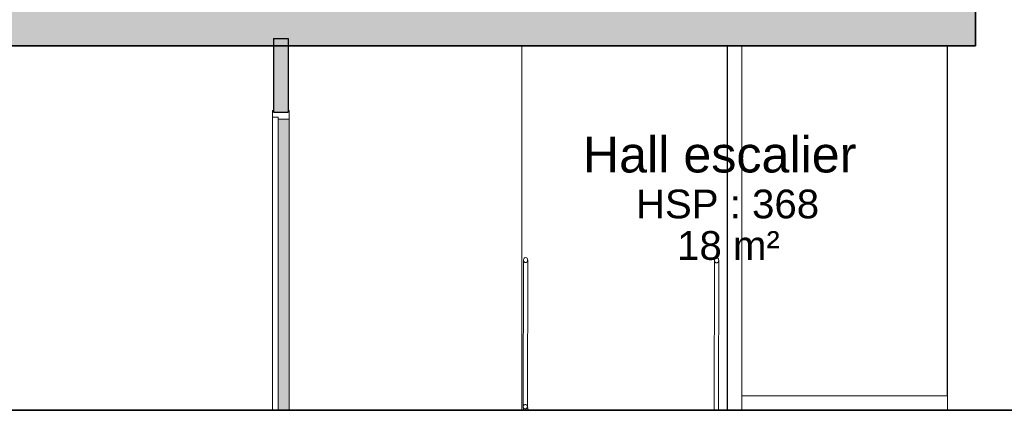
# Model space of a CAD drawing. Header units: millimetres. Extents: x -48837 to 98707, y -908 to 19261.
# Tile 114 of 143: x -15807 to -8962, y 7367 to 10085. Entities that reach past the tile are written whole.
import ezdxf

# ---------------------------------------------------------------- set-up
doc = ezdxf.new("R2010")
doc.units = ezdxf.units.MM
for name, color, linetype, lineweight in [('A-AREA-IDEN', 2, 'Continuous', 9), ('A-DOOR', 31, 'Continuous', 9), ('A-DOOR-FRAM', 31, 'Continuous', 9), ('A-FLOR', 192, 'Continuous', 9), ('A-FLOR-HRAL', 11, 'Continuous', 9), ('A-FLOR-PATT', 8, 'Continuous', 35), ('A-WALL', 113, 'Continuous', 9), ('I-WALL', 2, 'Continuous', 9)]:
    doc.layers.add(name, color=color, linetype=linetype, lineweight=lineweight)
doc.styles.add('Arial_1', font='arial.ttf', dxfattribs={"height": 200})
doc.styles.add('Arial_B', font='txt', dxfattribs={"height": 250})

# ---------------------------------------------------------------- blocks, each defined once
blk = doc.blocks.new('Double _R_ - 1_43m x 2_04m-1231142-Coupe 1')
at = {"layer": 'A-DOOR', "lineweight": 18}
blk.add_hatch(color=121, dxfattribs=at).paths.add_polyline_path([(-14049.9, 7367.3), (-14049.6, 7367.3), (-14049.9, 7705.8)])
at = {"layer": 'A-DOOR-FRAM', "lineweight": 18}
blk.add_hatch(color=121, dxfattribs=at).paths.add_polyline_path([(-13933.9, 7367.3), (-13933.9, 9392.3), (-14009.6, 9392.3), (-14009.6, 7367.3)])
at = {"layer": 'A-DOOR'}
for p, q in [((-14049.9, 9407.3), (-14049.9, 7367.3)), ((-14049.6, 9407.3), (-14049.9, 9407.3))]:
    blk.add_line(p, q, dxfattribs=at)
at = {"layer": 'A-DOOR', "lineweight": 18}
for p, q in [((-14049.6, 7367.3), (-14049.6, 9407.3)), ((-14049.6, 9407.3), (-14009.6, 9407.3)), ((-14009.6, 9407.3), (-14009.6, 7367.3)), ((-14049.6, 7367.3), (-14009.6, 7367.3))]:
    blk.add_line(p, q, dxfattribs=at)
at = {"layer": 'A-DOOR-FRAM'}
for p, q in [((-14050, 9452.3), (-14050, 9407.3)), ((-14049.6, 9452.3), (-14050, 9452.3)), ((-14049.9, 9407.3), (-14049.9, 7367.3)), ((-14049.9, 9407.3), (-14049.6, 9407.3)), ((-13933.9, 9392.3), (-13933.9, 7367.3))]:
    blk.add_line(p, q, dxfattribs=at)
at = {"layer": 'A-DOOR-FRAM', "lineweight": 18}
for p, q in [((-14049.6, 9407.3), (-14049.6, 9452.3)), ((-14041.6, 9452.3), (-14049.6, 9452.3)), ((-14041.6, 9452.3), (-14041.6, 9442.3)), ((-13941.6, 9442.3), (-13941.6, 9452.3)), ((-13933.6, 9452.3), (-13941.6, 9452.3)), ((-13933.6, 9452.3), (-13933.6, 9392.3)), ((-14049.6, 9407.3), (-14009.6, 9407.3)), ((-13941.6, 9442.3), (-14041.6, 9442.3)), ((-14009.6, 9392.3), (-14009.6, 9407.3)), ((-14009.6, 9392.3), (-13933.6, 9392.3))]:
    blk.add_line(p, q, dxfattribs=at)
blk = doc.blocks.new('Garde-corps - Garde-corps-1236251-Coupe 1')
at = {"layer": 'A-FLOR-HRAL'}
for p, q in [((-12305.1, 8412.8), (-12307.1, 7392.3)), ((-12277.1, 7392.2), (-12275.1, 8412.7)), ((-12277.1, 7393.5), (-12272.8, 7367.3)), ((-12307.1, 7392.2), (-12303.3, 7367.3)), ((-12292.1, 7377.2), (-12292.1, 7377.2)), ((-9399.3, 6116), (-9397.4, 5167.4))]:
    blk.add_line(p, q, dxfattribs=at)
at = {"layer": 'A-FLOR-HRAL', "flags": 128}
for points in [[(-12275.1, 8412.8), (-12275.6, 8417.1), (-12277.1, 8421.2), (-12279.5, 8424.7), (-12282.6, 8427.3), (-12286.2, 8429), (-12290.1, 8429.6), (-12294, 8429), (-12297.6, 8427.3), (-12300.7, 8424.7), (-12303.1, 8421.2), (-12304.6, 8417.1), (-12305.1, 8412.8)], [(-12305.1, 8412.8), (-12304.6, 8408.4), (-12303.1, 8404.4), (-12300.7, 8400.9), (-12297.6, 8398.2), (-12294, 8396.6), (-12290.1, 8396), (-12286.2, 8396.6), (-12282.6, 8398.2), (-12279.5, 8400.9), (-12277.1, 8404.4), (-12275.6, 8408.4), (-12275.1, 8412.8)], [(-10787, 6738.5), (-10676.2, 6706.4), (-10403.6, 6625.8), (-10100.1, 6529.8), (-9902.1, 6459.9), (-9754.9, 6400.9), (-9642.7, 6349), (-9557.4, 6302.6), (-9493.2, 6260.5), (-9445.9, 6222), (-9412.1, 6186.3), (-9389.2, 6153)], [(-10787, 6707.4), (-10750, 6696.6), (-10390.1, 6590.4), (-10097.2, 6497.2), (-9903.1, 6428.2), (-9758.9, 6370), (-9649.6, 6318.9), (-9567.1, 6273.4), (-9505.9, 6232.6), (-9461.7, 6195.7), (-9431.4, 6162.3), (-9412, 6132), (-9403.7, 6112)], [(-9387, 5183.4), (-9389.9, 5181.9), (-9393, 5179.2), (-9395.4, 5175.8), (-9396.9, 5171.7), (-9397.4, 5167.4)], [(-9397.4, 5167.4), (-9396.9, 5163.1), (-9395.4, 5159), (-9393, 5155.5), (-9389.9, 5152.9), (-9387, 5151.4)]]:
    blk.add_lwpolyline(points, dxfattribs=at)
at = {"layer": 'A-FLOR-HRAL'}
for centre, major_axis, ratio, start_param, end_param in [((-12292.1, 7392.8), (15, 0.8), 0.960564, 3.087074, 3.132129), ((-9389.4, 6116.6), (14.3, 4.5), 0.956699, 2.824079, 3.085878), ((-9389.4, 6116.6), (14.3, 4.5), 0.956699, 2.562281, 2.824079), ((-9389, 6116), (0, 15), 0.995862, 0, 1.570796), ((-9389, 6116), (0, 15), 0.995862, 1.570796, 2.356194), ((-9389.4, 6116.6), (14.3, 4.5), 0.956699, 2.300482, 2.562279), ((-9389.4, 6116.6), (14.3, 4.5), 0.956699, 3.150282, 3.347678), ((-9389.4, 6116.6), (14.3, 4.5), 0.956699, 1.515082, 2.30048), ((-9389.4, 6116.6), (14.3, 4.5), 0.956699, 1.253283, 1.515081)]:
    blk.add_ellipse(centre, major_axis=major_axis, ratio=ratio, start_param=start_param, end_param=end_param, dxfattribs=at)
for points in [[(-12307.1, 7392.2), (-12307.1, 7393.5), (-12306.7, 7396.2), (-12305.2, 7399.8), (-12302.8, 7403), (-12298.6, 7406.2), (-12292.1, 7407.9), (-12285.5, 7406.2), (-12281.3, 7403), (-12278.9, 7399.8), (-12277.4, 7396.2), (-12277.1, 7393.5), (-12277.1, 7392.2)], [(-12277.1, 7392.2), (-12277.1, 7390.9), (-12277.4, 7388.3), (-12278.9, 7384.6), (-12281.3, 7381.5), (-12285.5, 7378.3), (-12292.1, 7376.5), (-12298.6, 7378.3), (-12302.8, 7381.5), (-12305.2, 7384.6), (-12306.7, 7388.3), (-12307.1, 7390.9), (-12307.1, 7392.2)], [(-9399.3, 6116), (-9399.3, 6114.7), (-9398.9, 6112.1), (-9397.4, 6108.4), (-9395, 6105.3), (-9390.8, 6102.1), (-9384.3, 6100.3), (-9377.7, 6102.1), (-9373.5, 6105.3), (-9371.1, 6108.4), (-9369.6, 6112.1), (-9369.3, 6114.7), (-9369.3, 6116)]]:
    blk.add_open_spline(points, degree=3, knots=[0, 0, 0, 0, 0.083333, 0.166667, 0.25, 0.333333, 0.5, 0.666667, 0.75, 0.833333, 0.916667, 1, 1, 1, 1], dxfattribs=at)
blk.add_open_spline([(-9388.1, 6130.5), (-9389.4, 6130.1), (-9391.8, 6129.1), (-9395, 6126.7), (-9397.4, 6123.6), (-9398.9, 6119.9), (-9399.3, 6117.3), (-9399.3, 6116)], degree=3, dxfattribs=at)
blk = doc.blocks.new('Garde-corps - Garde-corps-1236255-Coupe 1')
at = {"layer": 'A-FLOR-HRAL'}
for p, q in [((-10977.3, 8411.2), (-10978.7, 7367.3)), ((-10948.7, 7367.3), (-10947.3, 8411.2)), ((-10771.9, 6657.7), (-10787, 6689)), ((-10773.4, 6642.7), (-10771.6, 5164.8)), ((-10743.4, 6657.7), (-10771.9, 6657.7)), ((-10758.4, 6657.7), (-10758.4, 6657.7)), ((-10741.6, 5164.9), (-10743.4, 6642.7))]:
    blk.add_line(p, q, dxfattribs=at)
at = {"layer": 'A-FLOR-HRAL', "flags": 128}
for points in [[(-10947.3, 8411.2), (-10947.8, 8415.9), (-10949.3, 8420.4), (-10951.7, 8424.2), (-10954.8, 8427.1), (-10958.4, 8429), (-10962.3, 8429.6), (-10966.2, 8429), (-10969.8, 8427.1), (-10972.9, 8424.2), (-10975.3, 8420.4), (-10976.8, 8415.9), (-10977.3, 8411.2)], [(-10977.3, 8411.2), (-10976.8, 8406.4), (-10975.3, 8402), (-10972.9, 8398.2), (-10969.8, 8395.3), (-10966.2, 8393.4), (-10962.3, 8392.8), (-10958.4, 8393.4), (-10954.8, 8395.3), (-10951.7, 8398.2), (-10949.3, 8402), (-10947.8, 8406.4), (-10947.3, 8411.2)], [(-10741.6, 5164.8), (-10742.1, 5169.8), (-10743.6, 5174.5), (-10746, 5178.5), (-10749.1, 5181.6), (-10752.8, 5183.5), (-10756.6, 5184.1), (-10760.5, 5183.5), (-10764.1, 5181.6), (-10767.2, 5178.5), (-10769.6, 5174.5), (-10771.1, 5169.8), (-10771.6, 5164.8)], [(-10771.6, 5164.8), (-10771.1, 5159.8), (-10769.6, 5155.2), (-10767.2, 5151.2), (-10764.1, 5148.1), (-10760.5, 5146.2), (-10756.6, 5145.5), (-10752.8, 5146.2), (-10749.1, 5148.1), (-10746, 5151.2), (-10743.6, 5155.2), (-10742.1, 5159.8), (-10741.6, 5164.8)]]:
    blk.add_lwpolyline(points, dxfattribs=at)
at = {"layer": 'A-FLOR-HRAL'}
for centre, major_axis, ratio, start_param, end_param in [((-10785.4, 6651.2), (13.5, 6.5), 0.000416, 4.593925, 4.713252), ((-10785.4, 6651.2), (13.5, 6.5), 0.000416, 4.713252, 6.283185), ((-10771.9, 6642.7), (0, 15), 0.000958, 5.150029, 6.283185), ((-10743.4, 6642.7), (0, 15), 0.000958, 4.712389, 6.283185)]:
    blk.add_ellipse(centre, major_axis=major_axis, ratio=ratio, start_param=start_param, end_param=end_param, dxfattribs=at)
for points in [[(-10743.4, 6642.7), (-10743.4, 6644), (-10743.7, 6646.6), (-10745.2, 6650.3), (-10747.6, 6653.4), (-10750.8, 6655.8), (-10754.4, 6657.3), (-10759.7, 6658), (-10764.9, 6656.6), (-10769.1, 6653.4), (-10771.5, 6650.3), (-10773, 6646.6), (-10773.4, 6644), (-10773.4, 6642.7)], [(-10773.4, 6642.7), (-10773.4, 6641.4), (-10773, 6638.8), (-10771.5, 6635.1), (-10769.1, 6632), (-10766, 6629.5), (-10762.3, 6628), (-10757.1, 6627.3), (-10751.8, 6628.7), (-10747.7, 6632), (-10745.2, 6635.1), (-10743.7, 6638.8), (-10743.4, 6641.4), (-10743.4, 6642.7)]]:
    blk.add_open_spline(points, degree=3, knots=[0, 0, 0, 0, 0.083333, 0.166667, 0.25, 0.333333, 0.416667, 0.5, 0.666667, 0.75, 0.833333, 0.916667, 1, 1, 1, 1], dxfattribs=at)

msp = doc.modelspace()

# ---------------------------------------------------------------- hatches: boundary and pattern name
at = {"layer": 'A-FLOR-PATT'}
msp.add_hatch(color=7, dxfattribs=at).paths.add_polyline_path([(-9161.76, 9903.308), (-9161.76, 10153.308), (-15998.531, 10153.308), (-15998.531, 9903.308), (-9202.708, 9903.308)])
at = {"layer": 'I-WALL'}
msp.add_hatch(color=7, dxfattribs=at).paths.add_polyline_path([(-13941.582, 9442.308), (-13941.582, 9953.308), (-14041.582, 9953.308), (-14041.582, 9442.308)])

# ---------------------------------------------------------------- linework, layer by layer
at = {"layer": 'A-FLOR', "lineweight": 35}
for p, q in [((-9161.76, 9903.308), (-9161.76, 10153.308)), ((-15998.531, 9903.308), (-9161.76, 9903.308)), ((-25611.588, 7367.308), (2905.094, 7367.308))]:
    msp.add_line(p, q, dxfattribs=at)
at = {"layer": 'A-FLOR'}
msp.add_line((-10786.985, 7467.308), (-9357.01, 7467.308), dxfattribs=at)
at = {"layer": 'A-WALL'}
for p, q in [((-12316.965, 7367.308), (-12316.965, 9903.308)), ((-9356.967, 7367.308), (-9356.967, 9903.308))]:
    msp.add_line(p, q, dxfattribs=at)
at = {"layer": 'I-WALL', "lineweight": 25}
for p, q in [((-14041.582, 9953.308), (-14041.582, 9442.308)), ((-14041.582, 9953.308), (-13941.582, 9953.308)), ((-13941.582, 9953.308), (-13941.582, 9442.308)), ((-14041.582, 9442.308), (-13941.582, 9442.308))]:
    msp.add_line(p, q, dxfattribs=at)
at = {"layer": 'I-WALL'}
for p, q in [((-14041.965, 9903.308), (-14041.965, 9452.308)), ((-10888.785, 9903.308), (-10888.785, 7367.308)), ((-10886.985, 7367.308), (-10886.985, 9903.308)), ((-10786.985, 9903.308), (-10786.985, 7367.308)), ((-9358.281, 7467.308), (-9358.281, 9903.308))]:
    msp.add_line(p, q, dxfattribs=at)

# ---------------------------------------------------------------- block references
at = {"layer": 'A-DOOR', "lineweight": 18}
msp.add_blockref('Double _R_ - 1_43m x 2_04m-1231142-Coupe 1', (0, 0), dxfattribs=at)
at = {"layer": 'A-FLOR-HRAL'}
for name in ['Garde-corps - Garde-corps-1236251-Coupe 1', 'Garde-corps - Garde-corps-1236255-Coupe 1']:
    msp.add_blockref(name, (0, 0), dxfattribs=at)

# ---------------------------------------------------------------- texts
at = {"layer": 'A-AREA-IDEN', "attachment_point": 1}
for s, insert, char_height, width, style in [('Hall escalier', (-11891.56, 9271.816), 250, 2469.1975, 'Arial_B'), ('HSP : 368', (-11522.652, 8902.674), 200, 1579.32437, 'Arial_1'), ('18 m²', (-11236.56, 8613.902), 200, 881.85625, 'Arial_1')]:
    msp.add_mtext(s, dxfattribs=dict(at, insert=insert, char_height=char_height, width=width, style=style))

doc.saveas('drawing.dxf')
